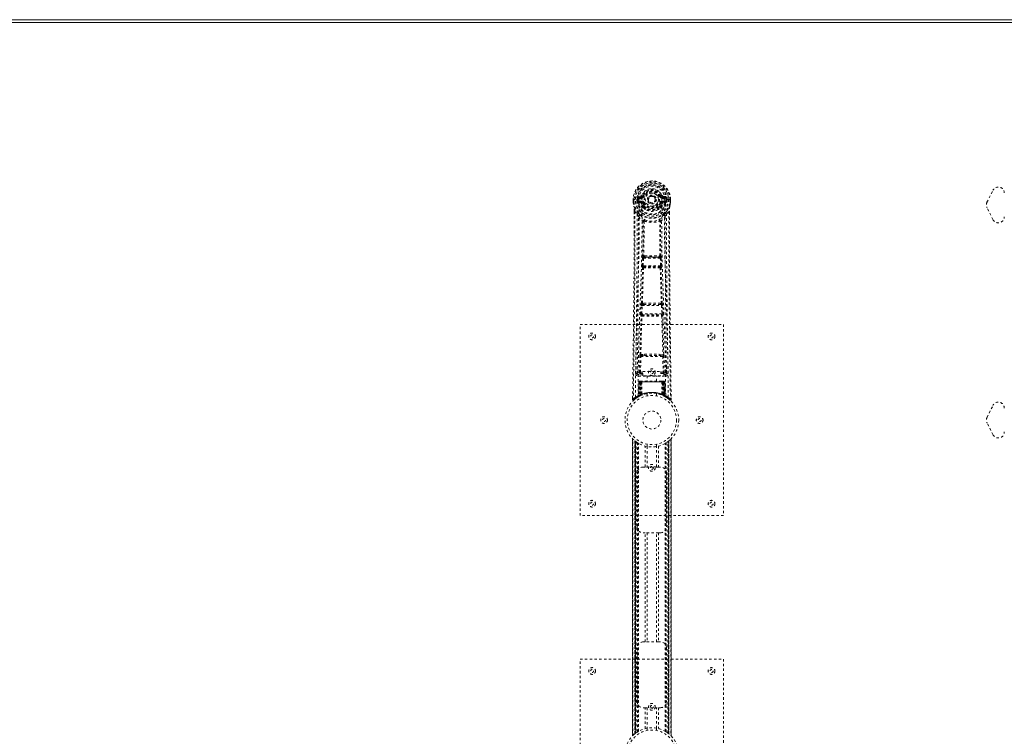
# Model space of a CAD drawing. Header units: inches. Extents: x 14 to 182, y 67 to 115.
# Tile 4 of 8: x 55 to 97, y 85 to 115. Entities that reach past the tile are written whole.
import ezdxf

# ---------------------------------------------------------------- set-up
doc = ezdxf.new("R2010")
doc.units = ezdxf.units.IN
doc.header["$MEASUREMENT"] = 0
doc.linetypes.add('SLD-Dashed', pattern=[0.075, 0.05, -0.025])
doc.linetypes.add('SLD-Solid', pattern=[0])

msp = doc.modelspace()

# ---------------------------------------------------------------- linework, layer by layer
at = {"color": 7, "linetype": 'SLD-Solid', "lineweight": 15}
for p, q in [((14.141, 114.9), (97.891, 114.9)), ((97.891, 114.782), (14.259, 114.782)), ((97.891, 114.782), (14.259, 114.782))]:
    msp.add_line(p, q, dxfattribs=at)
at = {"color": 7, "linetype": 'SLD-Dashed', "lineweight": 0}
for p, q in [((81.316, 107.525), (81.197, 107.501)), ((81.404, 107.529), (81.349, 107.552)), ((81.404, 107.529), (81.426, 107.52)), ((82.12, 107.52), (82.142, 107.529)), ((82.142, 107.529), (82.146, 107.522)), ((82.348, 107.501), (82.23, 107.525)), ((95.792, 107.262), (96.042, 107.762)), ((80.993, 107.384), (80.993, 107.268)), ((80.997, 107.384), (80.993, 107.384)), ((80.993, 107.268), (80.993, 107.263)), ((80.995, 107.385), (80.995, 107.268)), ((81.051, 107.383), (80.997, 107.384)), ((81.023, 107.382), (81.023, 107.268)), ((81.074, 107.383), (81.051, 107.383)), ((81.232, 107.383), (81.074, 107.383)), ((81.144, 107.31), (81.144, 107.381)), ((81.144, 107.31), (81.174, 107.312)), ((81.144, 107.31), (81.144, 107.31)), ((81.18, 107.381), (81.174, 107.381)), ((81.174, 107.381), (81.174, 107.312)), ((81.174, 107.311), (81.18, 107.292)), ((81.179, 107.302), (81.18, 107.381)), ((81.18, 107.292), (81.179, 107.302)), ((81.186, 107.266), (81.19, 107.261)), ((81.19, 107.261), (81.19, 107.261)), ((81.19, 107.261), (81.19, 107.261)), ((81.2, 107.25), (81.19, 107.261)), ((81.2, 107.25), (81.315, 107.229)), ((81.214, 107.313), (81.214, 107.283)), ((81.214, 107.313), (81.344, 107.313)), ((81.344, 107.258), (81.214, 107.283)), ((81.214, 107.283), (81.344, 107.283)), ((81.228, 107.465), (81.344, 107.486)), ((81.228, 107.465), (81.228, 107.435)), ((81.344, 107.465), (81.228, 107.465)), ((81.344, 107.435), (81.228, 107.435)), ((81.344, 107.486), (81.344, 107.465)), ((81.344, 107.435), (81.344, 107.465)), ((81.344, 107.313), (81.344, 107.283)), ((81.344, 107.258), (81.344, 107.283)), ((81.35, 107.419), (81.349, 107.421)), ((81.426, 107.229), (81.399, 107.217)), ((81.428, 107.092), (81.428, 107.074)), ((81.929, 107.382), (81.929, 107.374)), ((81.929, 107.374), (81.929, 107.359)), ((82.118, 107.074), (82.118, 107.092)), ((82.147, 107.217), (82.12, 107.229)), ((82.196, 107.421), (82.196, 107.419)), ((82.202, 107.486), (82.318, 107.465)), ((82.202, 107.486), (82.202, 107.465)), ((82.318, 107.465), (82.202, 107.465)), ((82.202, 107.435), (82.202, 107.465)), ((82.318, 107.435), (82.202, 107.435)), ((82.202, 107.313), (82.202, 107.283)), ((82.202, 107.313), (82.332, 107.313)), ((82.332, 107.283), (82.202, 107.258)), ((82.202, 107.258), (82.202, 107.283)), ((82.202, 107.283), (82.332, 107.283)), ((82.231, 107.229), (82.346, 107.25)), ((82.472, 107.383), (82.314, 107.383)), ((82.318, 107.435), (82.318, 107.465)), ((82.332, 107.283), (82.332, 107.313)), ((82.346, 107.25), (82.345, 107.25)), ((82.356, 107.261), (82.346, 107.25)), ((82.346, 107.25), (82.346, 107.25)), ((82.356, 107.261), (82.36, 107.266)), ((82.366, 107.381), (82.372, 107.381)), ((82.366, 107.302), (82.366, 107.381)), ((82.372, 107.311), (82.366, 107.292)), ((82.366, 107.292), (82.366, 107.302)), ((82.372, 107.312), (82.372, 107.381)), ((82.401, 107.381), (82.401, 107.31)), ((82.401, 107.381), (82.401, 107.381)), ((82.401, 107.31), (82.401, 107.31)), ((82.495, 107.383), (82.472, 107.383)), ((82.549, 107.384), (82.495, 107.383)), ((82.523, 107.268), (82.523, 107.382)), ((82.553, 107.384), (82.549, 107.384)), ((82.551, 107.268), (82.551, 107.385)), ((82.553, 107.384), (82.553, 107.268)), ((82.553, 107.263), (82.553, 107.268)), ((81.036, 106.883), (81.033, 105.959)), ((81.037, 105.958), (81.037, 106.882)), ((81.065, 106.881), (81.161, 106.766)), ((81.405, 107.068), (81.404, 107.086)), ((81.424, 107.022), (81.412, 107.039)), ((82.134, 107.039), (82.122, 107.022)), ((82.141, 107.068), (82.141, 107.086)), ((82.384, 106.766), (82.481, 106.881)), ((82.509, 106.829), (82.509, 106.882)), ((82.51, 106.883), (82.51, 106.829)), ((96.042, 106.538), (95.792, 107.038)), ((81.445, 106.464), (81.445, 106.464)), ((82.1, 106.464), (82.1, 106.464)), ((81.363, 104.61), (81.379, 104.928)), ((81.407, 104.608), (81.423, 104.925)), ((81.423, 104.925), (82.122, 104.925)), ((81.474, 105.024), (81.434, 105.023)), ((81.442, 104.97), (81.481, 104.97)), ((82.065, 104.97), (81.481, 104.97)), ((82.065, 104.97), (82.104, 104.97)), ((82.112, 105.023), (82.072, 105.024)), ((82.122, 104.925), (82.139, 104.608)), ((82.183, 104.61), (82.167, 104.928)), ((81.386, 104.516), (81.372, 104.521)), ((82.139, 104.608), (81.407, 104.608)), ((81.431, 104.558), (81.416, 104.563)), ((81.416, 104.563), (82.13, 104.563)), ((82.13, 104.563), (82.115, 104.558)), ((82.16, 104.516), (82.174, 104.521)), ((81.407, 103.039), (81.375, 103.039)), ((81.416, 102.988), (81.384, 102.988)), ((82.13, 102.988), (81.416, 102.988)), ((82.13, 102.988), (82.161, 102.988)), ((82.171, 103.039), (82.139, 103.039)), ((81.308, 102.592), (81.325, 102.945)), ((81.352, 102.59), (81.369, 102.943)), ((82.194, 102.59), (81.352, 102.59)), ((81.369, 102.943), (82.176, 102.943)), ((82.176, 102.943), (82.194, 102.59)), ((82.238, 102.592), (82.221, 102.945)), ((78.773, 102.15), (84.773, 102.15)), ((78.773, 94.15), (78.773, 102.15)), ((81.314, 102.503), (81.322, 102.499)), ((81.367, 102.542), (81.359, 102.545)), ((81.359, 102.545), (82.187, 102.545)), ((82.187, 102.545), (82.179, 102.542)), ((82.224, 102.499), (82.232, 102.503)), ((84.773, 102.15), (84.773, 94.15)), ((81.254, 100.147), (81.27, 100.809)), ((81.299, 100.147), (81.314, 100.808)), ((81.312, 100.893), (81.468, 100.899)), ((81.314, 100.808), (82.231, 100.808)), ((81.322, 100.848), (81.475, 100.851)), ((81.475, 100.851), (82.071, 100.851)), ((82.071, 100.851), (82.223, 100.848)), ((82.078, 100.899), (82.234, 100.893)), ((82.231, 100.808), (82.247, 100.147)), ((82.292, 100.147), (82.276, 100.809)), ((81.16, 100.09), (81.162, 100.082)), ((81.164, 100.38), (81.161, 100.093)), ((81.299, 100.102), (81.299, 100.147)), ((81.299, 100.147), (81.393, 100.147)), ((81.299, 100.102), (81.393, 100.102)), ((81.393, 100.178), (82.143, 100.178)), ((81.393, 99.998), (81.393, 100.178)), ((82.143, 100.178), (82.143, 99.998)), ((82.143, 100.147), (82.247, 100.147)), ((82.143, 100.102), (82.247, 100.102)), ((82.247, 100.102), (82.247, 100.147)), ((82.385, 100.093), (82.382, 100.38)), ((82.384, 100.082), (82.386, 100.09)), ((81.205, 100.045), (81.205, 99.984)), ((81.393, 100.045), (81.205, 100.045)), ((81.205, 99.984), (82.341, 99.984)), ((81.227, 99.746), (81.206, 99.141)), ((81.24, 99.746), (81.22, 99.149)), ((81.24, 99.746), (81.227, 99.746)), ((81.259, 99.746), (81.238, 99.16)), ((81.261, 99.75), (81.239, 99.156)), ((81.326, 99.746), (81.259, 99.746)), ((81.266, 99.746), (81.266, 99.189)), ((81.273, 99.746), (81.266, 99.746)), ((81.274, 99.775), (81.267, 99.775)), ((81.28, 99.775), (81.27, 99.775)), ((81.273, 99.746), (82.273, 99.746)), ((81.273, 99.193), (81.273, 99.746)), ((81.279, 99.196), (81.28, 99.746)), ((81.287, 99.775), (81.28, 99.775)), ((81.28, 99.746), (81.286, 99.746)), ((81.286, 99.746), (81.286, 99.199)), ((82.26, 99.746), (81.286, 99.746)), ((81.343, 99.775), (81.289, 99.775)), ((81.298, 99.746), (81.298, 99.204)), ((81.304, 99.746), (81.298, 99.746)), ((81.305, 99.775), (81.299, 99.775)), ((81.304, 99.746), (82.242, 99.746)), ((81.304, 99.207), (81.304, 99.746)), ((81.305, 99.775), (81.343, 99.775)), ((81.307, 99.195), (81.326, 99.746)), ((81.327, 99.746), (81.308, 99.195)), ((81.326, 99.746), (81.327, 99.746)), ((81.357, 99.746), (81.327, 99.746)), ((81.357, 99.746), (81.353, 99.225)), ((81.364, 99.775), (81.356, 99.775)), ((82.189, 99.746), (81.357, 99.746)), ((82.182, 99.775), (81.364, 99.775)), ((82.143, 99.998), (81.393, 99.998)), ((81.578, 99.998), (81.578, 99.775)), ((81.968, 99.775), (81.968, 99.998)), ((82.341, 100.045), (82.143, 100.045)), ((82.189, 99.775), (82.182, 99.775)), ((82.189, 99.746), (82.193, 99.225)), ((82.219, 99.746), (82.189, 99.746)), ((82.257, 99.775), (82.203, 99.775)), ((82.203, 99.775), (82.241, 99.775)), ((82.238, 99.195), (82.219, 99.746)), ((82.219, 99.746), (82.22, 99.746)), ((82.22, 99.746), (82.239, 99.195)), ((82.287, 99.746), (82.22, 99.746)), ((82.247, 99.775), (82.241, 99.775)), ((82.248, 99.746), (82.242, 99.746)), ((82.242, 99.746), (82.242, 99.207)), ((82.248, 99.204), (82.248, 99.746)), ((82.266, 99.775), (82.259, 99.775)), ((82.26, 99.199), (82.26, 99.746)), ((82.26, 99.746), (82.266, 99.746)), ((82.276, 99.775), (82.266, 99.775)), ((82.266, 99.746), (82.267, 99.196)), ((82.279, 99.775), (82.272, 99.775)), ((82.28, 99.746), (82.273, 99.746)), ((82.273, 99.746), (82.273, 99.193)), ((82.28, 99.189), (82.28, 99.746)), ((82.307, 99.156), (82.285, 99.75)), ((82.287, 99.746), (82.308, 99.16)), ((82.305, 99.746), (82.326, 99.149)), ((82.319, 99.746), (82.305, 99.746)), ((82.319, 99.746), (82.34, 99.141)), ((82.341, 99.984), (82.341, 100.045)), ((80.967, 99.076), (80.966, 99.009)), ((80.967, 99.076), (80.966, 99.009)), ((80.966, 99.009), (80.996, 99.008)), ((80.969, 99.072), (80.968, 99.009)), ((81.016, 98.988), (81.057, 99.021)), ((81.192, 99.116), (81.205, 99.124)), ((81.206, 99.141), (81.22, 99.149)), ((81.223, 99.134), (81.29, 99.169)), ((81.238, 99.16), (81.307, 99.195)), ((81.266, 99.189), (81.273, 99.193)), ((81.278, 99.163), (81.266, 99.189)), ((81.278, 99.163), (81.27, 99.159)), ((81.286, 99.167), (81.278, 99.163)), ((81.286, 99.199), (81.279, 99.196)), ((81.292, 99.17), (81.279, 99.196)), ((81.283, 99.166), (81.292, 99.17)), ((81.298, 99.173), (81.286, 99.199)), ((81.29, 99.169), (81.291, 99.169)), ((81.291, 99.169), (81.298, 99.173)), ((81.298, 99.204), (81.304, 99.207)), ((81.31, 99.178), (81.298, 99.204)), ((81.308, 99.195), (81.307, 99.195)), ((81.316, 99.181), (81.31, 99.178)), ((81.573, 99.258), (81.573, 99.161)), ((81.973, 99.161), (81.973, 99.258)), ((82.242, 99.207), (82.23, 99.181)), ((82.236, 99.178), (82.23, 99.181)), ((82.248, 99.204), (82.236, 99.178)), ((82.239, 99.195), (82.238, 99.195)), ((82.239, 99.195), (82.308, 99.16)), ((82.242, 99.207), (82.248, 99.204)), ((82.26, 99.199), (82.248, 99.173)), ((82.267, 99.196), (82.254, 99.17)), ((82.255, 99.169), (82.256, 99.169)), ((82.256, 99.169), (82.271, 99.161)), ((82.267, 99.196), (82.26, 99.199)), ((82.273, 99.193), (82.26, 99.167)), ((82.267, 99.163), (82.26, 99.167)), ((82.28, 99.189), (82.267, 99.163)), ((82.294, 99.15), (82.267, 99.163)), ((82.273, 99.193), (82.28, 99.189)), ((82.288, 99.153), (82.323, 99.134)), ((82.326, 99.149), (82.34, 99.141)), ((82.335, 99.129), (82.349, 99.121)), ((82.341, 99.124), (82.354, 99.116)), ((82.488, 99.022), (82.53, 98.987)), ((82.55, 99.008), (82.529, 98.986)), ((82.579, 99.009), (82.579, 99.076)), ((95.792, 98.262), (96.042, 98.762)), ((96.042, 97.538), (95.792, 98.038)), ((80.968, 97.366), (80.968, 84.935)), ((80.968, 84.936), (80.968, 97.364)), ((80.968, 97.364), (80.969, 97.364)), ((80.968, 97.364), (80.968, 84.937)), ((80.98, 84.948), (80.98, 97.352)), ((81.058, 85.019), (81.058, 97.282)), ((81.058, 97.282), (81.058, 85.019)), ((81.063, 97.278), (81.063, 85.023)), ((81.103, 97.247), (81.067, 97.275)), ((81.067, 85.026), (81.067, 97.275)), ((81.067, 97.275), (81.067, 85.026)), ((81.072, 97.27), (81.072, 85.03)), ((81.082, 85.038), (81.082, 97.263)), ((81.083, 85.039), (81.083, 97.262)), ((81.084, 97.26), (81.084, 85.04)), ((81.087, 97.259), (81.087, 85.042)), ((81.117, 97.236), (81.117, 85.064)), ((82.437, 85.058), (82.437, 97.242)), ((82.459, 85.042), (82.459, 97.259)), ((82.461, 85.04), (82.461, 97.26)), ((82.463, 97.262), (82.463, 85.039)), ((82.468, 97.265), (82.468, 85.035)), ((82.479, 97.275), (82.479, 85.026)), ((82.479, 85.026), (82.479, 97.274)), ((82.482, 85.024), (82.482, 97.277)), ((82.488, 97.282), (82.483, 97.278)), ((82.483, 85.023), (82.483, 97.278)), ((82.488, 97.282), (82.488, 85.019)), ((82.488, 85.019), (82.488, 97.282)), ((82.566, 97.352), (82.566, 84.948)), ((82.578, 84.935), (82.578, 97.365)), ((82.578, 97.364), (82.578, 84.936)), ((82.578, 84.937), (82.578, 97.364)), ((81.175, 97.198), (81.17, 97.201)), ((81.175, 85.103), (81.175, 97.198)), ((81.2, 85.118), (81.2, 97.182)), ((81.218, 85.129), (81.218, 97.172)), ((81.492, 96.185), (81.492, 97.061)), ((81.573, 97.139), (81.573, 97.043)), ((81.575, 97.043), (81.575, 96.185)), ((81.97, 96.185), (81.97, 97.043)), ((81.973, 97.043), (81.973, 97.139)), ((82.054, 97.061), (82.054, 96.185)), ((82.328, 85.129), (82.328, 97.172)), ((82.346, 85.118), (82.346, 97.182)), ((82.371, 85.103), (82.371, 97.198)), ((81.408, 96.185), (81.492, 96.185)), ((82.054, 96.185), (81.492, 96.185)), ((82.054, 96.185), (82.138, 96.185)), ((81.158, 93.685), (81.158, 95.935)), ((82.388, 95.935), (82.388, 93.685)), ((84.773, 94.15), (78.773, 94.15)), ((81.492, 93.435), (81.408, 93.435)), ((81.492, 88.865), (81.492, 93.435)), ((82.054, 93.435), (81.492, 93.435)), ((81.575, 93.435), (81.575, 88.865)), ((81.97, 88.865), (81.97, 93.435)), ((82.054, 93.435), (82.054, 88.865)), ((82.138, 93.435), (82.054, 93.435)), ((81.158, 86.365), (81.158, 88.615)), ((81.408, 88.865), (81.492, 88.865)), ((82.054, 88.865), (81.492, 88.865)), ((82.054, 88.865), (82.138, 88.865)), ((82.388, 88.615), (82.388, 86.365)), ((78.773, 80.15), (78.773, 88.15)), ((78.773, 88.15), (84.773, 88.15)), ((84.773, 88.15), (84.773, 80.15)), ((81.492, 86.115), (81.408, 86.115)), ((81.492, 85.239), (81.492, 86.115)), ((81.492, 86.115), (82.054, 86.115)), ((81.575, 86.115), (81.575, 85.258)), ((81.97, 85.258), (81.97, 86.115)), ((82.054, 86.115), (82.054, 85.239)), ((82.138, 86.115), (82.054, 86.115)), ((81.058, 85.019), (81.063, 85.023)), ((81.573, 85.258), (81.573, 85.161)), ((81.973, 85.161), (81.973, 85.258)), ((82.371, 85.103), (82.376, 85.1)), ((82.443, 85.054), (82.479, 85.026)), ((82.483, 85.023), (82.488, 85.019)), ((82.578, 84.936), (82.577, 84.937))]:
    msp.add_line(p, q, dxfattribs=at)
at = {"color": 7, "linetype": 'SLD-Dashed', "lineweight": 0, "flags": 128}
for points in [[(81.344, 107.486), (81.381, 107.5), (81.395, 107.513)], [(81.349, 107.421), (81.355, 107.497), (81.379, 107.572), (81.418, 107.641), (81.471, 107.7), (81.536, 107.749), (81.61, 107.785), (81.69, 107.807), (81.773, 107.815), (81.856, 107.807), (81.936, 107.785), (82.01, 107.749), (82.075, 107.7), (82.128, 107.641), (82.167, 107.572), (82.19, 107.497), (82.196, 107.421)], [(81.395, 107.513), (81.4, 107.521), (81.404, 107.529)], [(81.454, 107.508), (81.449, 107.51), (81.444, 107.512), (81.439, 107.514), (81.435, 107.516), (81.431, 107.518), (81.429, 107.519), (81.427, 107.519), (81.426, 107.52)], [(82.092, 107.508), (82.097, 107.51), (82.102, 107.512), (82.107, 107.514), (82.111, 107.516), (82.115, 107.518), (82.117, 107.519), (82.119, 107.519), (82.12, 107.52)], [(80.993, 107.384), (80.993, 107.384), (80.994, 107.383), (80.997, 107.383), (81, 107.383), (81.005, 107.383), (81.01, 107.382), (81.017, 107.382), (81.023, 107.382)], [(80.993, 107.268), (81.006, 107.17), (81.022, 107.094)], [(80.993, 107.263), (80.994, 107.263), (80.996, 107.264), (80.999, 107.264), (81.003, 107.265), (81.007, 107.265), (81.012, 107.266), (81.018, 107.267), (81.023, 107.268)], [(81.023, 107.268), (81.017, 107.268), (81.01, 107.268), (81.005, 107.268), (81, 107.268), (80.997, 107.268), (80.994, 107.268), (80.993, 107.268), (80.993, 107.268)], [(80.993, 107.263), (81.005, 107.173), (81.024, 107.083)], [(81.022, 107.094), (81.022, 107.088), (81.024, 107.083)], [(81.085, 99.103), (81.093, 100.15), (81.112, 101.195), (81.141, 102.236), (81.176, 103.275), (81.211, 104.309), (81.236, 105.338), (81.244, 106.363), (81.232, 107.383)], [(81.174, 107.311), (81.174, 107.311), (81.174, 107.312)], [(81.179, 107.302), (81.196, 107.31), (81.214, 107.313)], [(81.228, 107.435), (81.205, 107.44), (81.185, 107.453)], [(81.194, 99.158), (81.203, 100.203), (81.224, 101.246), (81.256, 102.285), (81.294, 103.321), (81.33, 104.352), (81.356, 105.379), (81.364, 106.401), (81.35, 107.418)], [(81.342, 107.206), (81.329, 107.224), (81.315, 107.229)], [(81.404, 107.086), (81.372, 107.139), (81.342, 107.206)], [(81.399, 107.217), (81.427, 107.154), (81.457, 107.105)], [(81.454, 107.24), (81.449, 107.238), (81.444, 107.236), (81.439, 107.234), (81.435, 107.232), (81.431, 107.231), (81.429, 107.23), (81.427, 107.229), (81.426, 107.229)], [(82.089, 107.105), (82.119, 107.154), (82.147, 107.217)], [(82.092, 107.24), (82.097, 107.238), (82.102, 107.236), (82.107, 107.234), (82.111, 107.232), (82.115, 107.231), (82.117, 107.23), (82.119, 107.229), (82.12, 107.229)], [(82.141, 107.086), (82.174, 107.139), (82.204, 107.206)], [(82.352, 99.158), (82.343, 100.203), (82.322, 101.246), (82.29, 102.286), (82.252, 103.321), (82.216, 104.352), (82.19, 105.379), (82.182, 106.401), (82.196, 107.418)], [(82.204, 107.206), (82.217, 107.224), (82.231, 107.229)], [(82.461, 99.103), (82.453, 100.149), (82.434, 101.195), (82.405, 102.236), (82.369, 103.275), (82.335, 104.309), (82.31, 105.338), (82.301, 106.363), (82.314, 107.383)], [(82.361, 107.453), (82.341, 107.44), (82.318, 107.435)], [(82.332, 107.313), (82.35, 107.31), (82.366, 107.302)], [(82.372, 107.381), (82.375, 107.381), (82.382, 107.381), (82.391, 107.381), (82.401, 107.381)], [(82.401, 107.31), (82.391, 107.311), (82.382, 107.311), (82.375, 107.311), (82.372, 107.312)], [(82.372, 107.312), (82.372, 107.311), (82.372, 107.311)], [(82.522, 107.083), (82.539, 107.163), (82.553, 107.263)], [(82.522, 107.083), (82.524, 107.088), (82.524, 107.094)], [(82.523, 107.382), (82.529, 107.382), (82.535, 107.382), (82.541, 107.383), (82.546, 107.383), (82.549, 107.383), (82.552, 107.383), (82.553, 107.384), (82.553, 107.384)], [(82.553, 107.268), (82.553, 107.268), (82.552, 107.268), (82.549, 107.268), (82.546, 107.268), (82.541, 107.268), (82.535, 107.268), (82.529, 107.268), (82.523, 107.268)], [(82.553, 107.263), (82.552, 107.263), (82.55, 107.264), (82.547, 107.264), (82.543, 107.265), (82.539, 107.265), (82.534, 107.266), (82.528, 107.267), (82.523, 107.268)], [(82.553, 107.268), (82.54, 107.17), (82.524, 107.094)], [(81.065, 106.881), (81.064, 105.416), (81.055, 103.944), (81.04, 102.496), (81.038, 102.275), (81.035, 102.046), (81.033, 101.842), (81.03, 101.644), (81.027, 101.428), (81.025, 101.278), (81.023, 101.121), (81.021, 100.965), (81.02, 100.847), (81.018, 100.707), (81.016, 100.545), (81.012, 100.213), (81.009, 100.008), (81.006, 99.754), (81.003, 99.492), (80.999, 99.244), (80.996, 99.008)], [(81.204, 106.805), (81.103, 106.929), (81.024, 107.083)], [(81.036, 106.883), (81.035, 106.883), (81.036, 106.882), (81.039, 106.882), (81.043, 106.882), (81.048, 106.881), (81.053, 106.881), (81.059, 106.881), (81.065, 106.881)], [(81.161, 106.766), (81.161, 106.246), (81.159, 105.713), (81.157, 105.167), (81.153, 104.652), (81.149, 104.123), (81.144, 103.571), (81.138, 103.081), (81.135, 102.824), (81.132, 102.551), (81.129, 102.263), (81.125, 101.959), (81.121, 101.683), (81.118, 101.443), (81.116, 101.251), (81.113, 101.037), (81.11, 100.795), (81.107, 100.57), (81.104, 100.378), (81.102, 100.218), (81.1, 100.091)], [(81.299, 106.717), (81.308, 106.708), (81.314, 106.702)], [(81.424, 107.022), (81.498, 106.964), (81.555, 106.935)], [(81.99, 106.935), (82.048, 106.964), (82.122, 107.022)], [(82.232, 106.702), (82.238, 106.708), (82.247, 106.717)], [(82.342, 106.805), (82.443, 106.929), (82.522, 107.083)], [(82.446, 100.091), (82.444, 100.226), (82.442, 100.399), (82.439, 100.607), (82.436, 100.853), (82.432, 101.102), (82.429, 101.321), (82.427, 101.475), (82.426, 101.612), (82.424, 101.734), (82.422, 101.889), (82.42, 102.052), (82.418, 102.209), (82.408, 103.022), (82.399, 103.84), (82.391, 104.813), (82.386, 105.802), (82.384, 106.766)], [(82.481, 106.881), (82.486, 106.881), (82.493, 106.881), (82.498, 106.881), (82.503, 106.882), (82.507, 106.882), (82.51, 106.882), (82.511, 106.883), (82.51, 106.883)], [(82.481, 106.881), (82.482, 105.417), (82.491, 103.944), (82.506, 102.496), (82.508, 102.249), (82.512, 101.991), (82.514, 101.776), (82.517, 101.547), (82.52, 101.297), (82.524, 101.025), (82.526, 100.807), (82.53, 100.545), (82.534, 100.221), (82.537, 100.01), (82.54, 99.752), (82.543, 99.49), (82.547, 99.242), (82.55, 99.008)], [(82.51, 106.829), (82.518, 104.26), (82.546, 101.635), (82.58, 99.009)], [(81.221, 106.653), (81.307, 106.552), (81.407, 106.464)], [(81.398, 105.017), (81.408, 105.738), (81.41, 106.456)], [(81.455, 106.475), (81.45, 106.483), (81.443, 106.49), (81.436, 106.493), (81.428, 106.493), (81.42, 106.49), (81.414, 106.483), (81.409, 106.474), (81.407, 106.464)], [(81.445, 106.464), (81.444, 105.745), (81.434, 105.023)], [(82.138, 106.464), (82.136, 106.474), (82.132, 106.483), (82.126, 106.49), (82.118, 106.493), (82.11, 106.493), (82.102, 106.49), (82.096, 106.483), (82.09, 106.475)], [(82.112, 105.023), (82.102, 105.745), (82.1, 106.464)], [(82.148, 105.017), (82.137, 105.738), (82.136, 106.456)], [(82.138, 106.464), (82.239, 106.552), (82.325, 106.653)], [(81.033, 105.959), (81.027, 104.26), (81, 101.635), (80.967, 99.076)], [(81.379, 104.928), (81.384, 104.927), (81.395, 104.927), (81.409, 104.926), (81.423, 104.925)], [(81.442, 104.97), (81.441, 104.969), (81.439, 104.968), (81.436, 104.965), (81.431, 104.955), (81.426, 104.942), (81.423, 104.925)], [(81.474, 105.024), (81.773, 105.025), (82.072, 105.024)], [(81.481, 104.97), (81.773, 104.972), (82.065, 104.97)], [(82.122, 104.925), (82.137, 104.926), (82.151, 104.927), (82.162, 104.927), (82.167, 104.928)], [(81.34, 103.035), (81.364, 103.777), (81.386, 104.516)], [(81.363, 104.61), (81.368, 104.61), (81.378, 104.609), (81.392, 104.609), (81.407, 104.608)], [(81.375, 103.039), (81.4, 103.781), (81.422, 104.522)], [(81.416, 104.563), (81.411, 104.567), (81.408, 104.577), (81.407, 104.583), (81.406, 104.591), (81.406, 104.599), (81.407, 104.608)], [(82.124, 104.522), (82.146, 103.781), (82.171, 103.039)], [(82.139, 104.608), (82.139, 104.599), (82.139, 104.591), (82.139, 104.583), (82.138, 104.577), (82.134, 104.567), (82.13, 104.563)], [(82.139, 104.608), (82.154, 104.609), (82.168, 104.609), (82.178, 104.61), (82.183, 104.61)], [(82.206, 103.035), (82.181, 103.776), (82.16, 104.516)], [(81.325, 102.945), (81.327, 102.977), (81.328, 102.98)], [(82.221, 102.945), (82.219, 102.977), (82.218, 102.98)], [(81.308, 102.592), (81.312, 102.592), (81.323, 102.592), (81.337, 102.591), (81.352, 102.59)], [(81.325, 102.945), (81.329, 102.945), (81.34, 102.944), (81.354, 102.944), (81.369, 102.943)], [(82.176, 102.943), (82.192, 102.944), (82.206, 102.944), (82.216, 102.945), (82.221, 102.945)], [(82.194, 102.59), (82.209, 102.591), (82.223, 102.592), (82.234, 102.592), (82.238, 102.592)], [(81.278, 100.891), (81.298, 101.696), (81.322, 102.499)], [(81.312, 100.893), (81.332, 101.699), (81.357, 102.503)], [(82.189, 102.503), (82.214, 101.699), (82.234, 100.893)], [(82.268, 100.891), (82.248, 101.696), (82.224, 102.499)], [(81.27, 100.809), (81.274, 100.809), (81.285, 100.808), (81.299, 100.808), (81.314, 100.808)], [(81.468, 100.899), (81.773, 100.899), (82.078, 100.899)], [(81.475, 100.851), (81.773, 100.851), (82.071, 100.851)], [(82.231, 100.808), (82.247, 100.808), (82.261, 100.808), (82.272, 100.809), (82.276, 100.809)], [(81.254, 100.147), (81.185, 100.119), (81.16, 100.09)], [(81.205, 100.045), (81.23, 100.073), (81.299, 100.102)], [(81.254, 100.147), (81.259, 100.147), (81.269, 100.147), (81.283, 100.147), (81.299, 100.147)], [(82.247, 100.147), (82.263, 100.147), (82.277, 100.147), (82.287, 100.147), (82.292, 100.147)], [(82.247, 100.102), (82.316, 100.073), (82.341, 100.045)], [(82.386, 100.09), (82.361, 100.119), (82.292, 100.147)], [(81.227, 99.746), (81.23, 99.746), (81.238, 99.746), (81.251, 99.746), (81.266, 99.746)], [(81.28, 99.746), (81.265, 99.746), (81.253, 99.746), (81.244, 99.746), (81.24, 99.746)], [(81.259, 99.746), (81.259, 99.746), (81.261, 99.746), (81.264, 99.746), (81.269, 99.746), (81.275, 99.746), (81.282, 99.746), (81.29, 99.746), (81.298, 99.746)], [(82.248, 99.746), (82.256, 99.746), (82.264, 99.746), (82.271, 99.746), (82.277, 99.746), (82.282, 99.746), (82.285, 99.746), (82.287, 99.746), (82.287, 99.746)], [(82.258, 99.775), (82.257, 99.775), (82.256, 99.775)], [(82.305, 99.746), (82.302, 99.746), (82.293, 99.746), (82.281, 99.746), (82.266, 99.746)], [(82.28, 99.746), (82.295, 99.746), (82.308, 99.746), (82.316, 99.746), (82.319, 99.746)], [(82.287, 99.746), (82.286, 99.753), (82.285, 99.755)], [(80.969, 99.009), (80.971, 99.001), (80.975, 98.994), (80.98, 98.987), (80.986, 98.982), (80.993, 98.979), (81.001, 98.979), (81.008, 98.981), (81.014, 98.985)], [(81.017, 98.986), (81.049, 99.015), (81.057, 99.021)], [(81.134, 99.078), (81.182, 99.11), (81.227, 99.136)], [(81.273, 99.193), (81.278, 99.183), (81.282, 99.175), (81.285, 99.169), (81.286, 99.167)], [(81.304, 99.207), (81.309, 99.197), (81.312, 99.189), (81.315, 99.183), (81.316, 99.181)], [(82.309, 99.152), (82.308, 99.158), (82.308, 99.16)], [(82.324, 99.133), (82.364, 99.11), (82.412, 99.078)], [(82.346, 99.123), (82.34, 99.135), (82.335, 99.148)], [(82.531, 98.989), (82.538, 98.985), (82.546, 98.983), (82.555, 98.982), (82.562, 98.983), (82.569, 98.987), (82.575, 98.992), (82.578, 98.999), (82.579, 99.006)], [(82.58, 99.009), (82.579, 99.009), (82.577, 99.009), (82.571, 99.009), (82.561, 99.009), (82.555, 99.009), (82.55, 99.008)], [(82.483, 97.278), (82.477, 97.273), (82.468, 97.265)], [(81.579, 97.042), (81.577, 97.042), (81.575, 97.043)], [(81.97, 97.043), (81.972, 97.043), (81.954, 97.04), (81.916, 97.034), (81.862, 97.029), (81.797, 97.025), (81.773, 97.025)], [(81.97, 97.043), (81.96, 97.041), (81.934, 97.037)], [(81.575, 85.258), (81.586, 85.26), (81.595, 85.261)], [(81.967, 85.258), (81.969, 85.258), (81.97, 85.258)], [(82.468, 85.035), (82.478, 85.027), (82.484, 85.022)]]:
    msp.add_lwpolyline(points, dxfattribs=at)
at = {"color": 7, "linetype": 'SLD-Dashed', "lineweight": 0}
for centre, radius in [((81.773, 107.374), 0.7), ((81.773, 107.374), 0.69), ((81.773, 107.374), 0.623), ((81.773, 107.374), 0.32), ((81.773, 107.374), 0.275), ((81.773, 107.374), 0.188), ((81.773, 107.374), 0.157), ((81.773, 107.374), 0.142), ((81.773, 107.374), 0.139), ((81.773, 107.374), 0.138), ((79.273, 101.65), 0.141), ((84.273, 101.65), 0.141), ((79.273, 101.65), 0.0625), ((84.273, 101.65), 0.0625), ((81.773, 100.15), 0.14), ((81.773, 100.15), 0.0625), ((81.773, 98.15), 1.125), ((81.773, 98.15), 1.03), ((81.773, 98.15), 0.376), ((79.773, 98.15), 0.141), ((79.773, 98.15), 0.0625), ((83.773, 98.15), 0.141), ((83.773, 98.15), 0.0625), ((81.773, 96.15), 0.14), ((81.773, 96.15), 0.0625), ((79.273, 94.65), 0.141), ((84.273, 94.65), 0.141), ((79.273, 94.65), 0.0625), ((84.273, 94.65), 0.0625), ((79.273, 87.65), 0.141), ((84.273, 87.65), 0.141), ((79.273, 87.65), 0.0625), ((84.273, 87.65), 0.0625), ((81.773, 86.15), 0.14), ((81.773, 86.15), 0.0625), ((81.773, 84.15), 1.125), ((81.773, 84.15), 1.03)]:
    msp.add_circle(centre, radius, dxfattribs=at)
for centre, radius, start, end in [((81.773, 107.374), 0.78, 0.7166, 179.2834), ((81.773, 107.374), 0.78, 0, 179.3038), ((81.773, 107.374), 0.75, 0.5685, 179.4315), ((81.773, 107.374), 0.629, 0.6528, 179.3472), ((81.773, 107.374), 0.599, 0.6527, 179.3473), ((81.773, 107.389), 0.541, 359.35, 180.65), ((81.389, 107.425), 0.206, 158.3414, 172.337), ((81.227, 107.495), 0.0299, 167.8898, 271.9561), ((81.345, 107.516), 0.0301, 162.3484, 268.5756), ((81.307, 107.569), 0.0454, 281.251, 337.5744), ((81.344, 107.554), 0.089, 270, 337.226), ((81.344, 107.554), 0.119, 269.9994, 337.2262), ((81.773, 107.374), 0.459, 22.774, 157.226), ((81.773, 107.374), 0.4, 22.774, 157.226), ((81.773, 107.374), 0.376, 22.774, 157.226), ((81.773, 107.374), 0.346, 22.7741, 157.2259), ((81.773, 107.374), 0.275, 89.9999, 270.0001), ((81.773, 107.374), 0.275, 269.9999, 90.0001), ((82.202, 107.554), 0.119, 202.7738, 270.0006), ((82.202, 107.554), 0.089, 202.774, 270), ((82.742, 106.177), 1.479, 111.6249, 113.9237), ((82.208, 107.557), 0.0715, 209.6357, 265.2038), ((82.239, 107.569), 0.0454, 202.4801, 258.6905), ((82.201, 107.516), 0.0301, 271.4239, 17.6521), ((82.319, 107.495), 0.0299, 268.048, 12.1061), ((82.157, 107.425), 0.206, 7.6598, 21.6566), ((96.266, 107.65), 0.25, 0, 153.4349), ((81.023, 107.268), 0.03, 180.0028, 185.051), ((81.773, 107.374), 0.787, 188.0937, 351.9063), ((79.849, 106.913), 1.187, 358.5709, 8.791), ((81.773, 107.374), 0.758, 188.0936, 351.9064), ((81.171, 108.43), 1.049, 268.537, 270.1563), ((81.773, 107.374), 0.632, 185.8273, 354.1727), ((81.773, 107.374), 0.602, 186.0327, 353.9673), ((81.773, 107.374), 0.593, 172.3909, 179.3289), ((81.266, 107.299), 0.0863, 184.5607, 202.7038), ((81.214, 107.253), 0.0306, 89.0684, 154.5781), ((81.643, 107.471), 0.499, 204.8894, 243.9925), ((81.581, 107.472), 0.44, 210.2256, 246.4281), ((81.351, 107.197), 0.221, 90.3101, 122.5177), ((81.345, 107.228), 0.0299, 91.1009, 178.7777), ((81.373, 107.201), 0.031, 31.5694, 169.9032), ((81.344, 107.194), 0.119, 22.7738, 90.0006), ((81.344, 107.194), 0.089, 22.774, 90), ((81.339, 107.194), 0.0649, 21.3208, 85.0774), ((81.435, 107.083), 0.0305, 44.5476, 174.2874), ((81.427, 107.046), 0.0459, 88.3011, 118.8707), ((81.773, 107.374), 0.376, 202.774, 337.226), ((81.455, 107.07), 0.0347, 87.2648, 140.6081), ((81.773, 107.386), 0.453, 220.451, 319.549), ((81.773, 107.374), 0.346, 202.7741, 337.2259), ((81.773, 107.367), 0.411, 219.7062, 320.2938), ((81.773, 107.374), 0.157, 245.2931, 290.0155), ((82.111, 107.083), 0.0305, 5.7183, 135.4482), ((82.091, 107.07), 0.0347, 39.391, 92.7361), ((82.202, 107.194), 0.119, 89.9994, 157.2262), ((82.119, 107.046), 0.0459, 61.1315, 91.6994), ((82.202, 107.194), 0.089, 90, 157.226), ((81.909, 107.465), 0.492, 295.7076, 335.4804), ((81.965, 107.472), 0.441, 293.5931, 329.7441), ((82.207, 107.194), 0.0649, 94.9251, 158.6791), ((82.173, 107.201), 0.031, 10.1753, 148.3511), ((82.191, 107.186), 0.233, 58.0395, 88.592), ((82.201, 107.228), 0.0299, 1.1716, 88.9499), ((82.332, 107.253), 0.0306, 25.4314, 90.9265), ((82.251, 107.306), 0.116, 339.6356, 353.1095), ((81.773, 107.374), 0.593, 0.6711, 7.6091), ((83.697, 106.913), 1.188, 171.2127, 181.4268), ((96.016, 107.15), 0.25, 153.4349, 206.5651), ((77.548, 106.264), 3.571, 9.9444, 13.2506), ((81.495, 106.448), 0.461, 129.1734, 136.3362), ((76.435, 104.218), 5.369, 26.9694, 28.3313), ((82.754, 108.383), 2.212, 225.5081, 228.8686), ((81.281, 106.65), 0.0608, 58.0035, 177.4261), ((82.045, 107.214), 0.893, 214.9885, 231.1478), ((81.427, 107.028), 0.046, 88.2965, 118.8), ((81.45, 107.064), 0.0449, 175.0876, 213.9444), ((81.463, 107.018), 0.0396, 127.1228, 174.8234), ((81.461, 107.075), 0.033, 181.8927, 228.3761), ((81.773, 107.414), 0.494, 227.4886, 312.5114), ((81.773, 107.354), 0.473, 242.6143, 297.3857), ((81.501, 107.214), 0.893, 308.8519, 325.0118), ((82.085, 107.075), 0.033, 311.6147, 358.1165), ((82.083, 107.018), 0.0396, 5.1663, 52.8895), ((82.119, 107.028), 0.0459, 61.1856, 91.7153), ((82.096, 107.064), 0.0448, 326.2283, 4.9329), ((82.264, 106.65), 0.0608, 2.5714, 122.0035), ((80.792, 108.383), 2.212, 311.1314, 314.4919), ((87.112, 104.217), 5.371, 151.6689, 153.0304), ((82.051, 106.448), 0.46, 43.6597, 50.8272), ((85.997, 106.265), 3.57, 166.7482, 170.0556), ((-418.292, 107.971), 499.514, 359.09606, 359.84884), ((81.468, 106.46), 0.0608, 73.7745, 175.9548), ((81.396, 106.457), 0.0133, 356.8232, 33.94), ((81.442, 106.393), 0.0708, 87.2818, 117.2831), ((81.458, 106.462), 0.0128, 102.3438, 173.3683), ((81.527, 106.458), 0.0738, 124.976, 166.7608), ((81.773, 107.387), 0.966, 250.819, 289.1817), ((81.773, 107.312), 0.844, 250.0606, 289.9394), ((82.078, 106.46), 0.0608, 4.0438, 106.2253), ((82.019, 106.458), 0.0738, 13.2447, 55.0171), ((82.088, 106.462), 0.0128, 6.6303, 77.6709), ((82.104, 106.393), 0.0709, 62.7169, 92.7146), ((82.15, 106.457), 0.0134, 146.0957, 183.2846), ((581.849, 107.971), 499.525, 180.15119, 180.90395), ((96.266, 106.65), 0.25, 206.5651, 0), ((81.56, 104.936), 0.181, 153.5384, 182.7711), ((81.428, 104.95), 0.0735, 85.5146, 114.1469), ((81.444, 105.016), 0.0457, 178.2725, 268.1465), ((81.537, 105.012), 0.104, 173.857, 204.0356), ((81.573, 105.01), 0.1, 172.2262, 203.48), ((81.973, 105.01), 0.1, 336.52, 7.7738), ((82.009, 105.012), 0.104, 335.9745, 6.1329), ((82.102, 105.016), 0.0457, 271.8534, 1.7306), ((82.065, 104.928), 0.0575, 357.8267, 47.5839), ((82.118, 104.95), 0.073, 65.7482, 94.594), ((81.986, 104.936), 0.181, 357.2209, 26.4663), ((81.523, 104.581), 0.163, 169.7811, 201.8716), ((81.417, 104.518), 0.0451, 90.8633, 176.7685), ((81.431, 104.513), 0.0451, 90.8964, 176.6081), ((81.415, 104.447), 0.0749, 85.0971, 112.946), ((81.479, 104.528), 0.0574, 147.5053, 185.9268), ((81.773, 141.894), 37.374, 269.4617, 270.5382), ((81.773, 137.142), 32.585, 269.3979, 270.6021), ((82.115, 104.513), 0.0451, 3.3895, 89.106), ((82.067, 104.528), 0.0578, 354.2224, 32.3524), ((82.13, 104.447), 0.075, 67.0695, 94.8944), ((82.129, 104.518), 0.0451, 3.2253, 89.1399), ((82.023, 104.581), 0.163, 338.1242, 10.2233), ((81.464, 102.978), 0.136, 155.3346, 179.2502), ((81.367, 102.955), 0.0843, 84.8717, 108.7961), ((81.385, 103.033), 0.0448, 177.9354, 222.9039), ((81.384, 103.03), 0.0424, 220.4326, 270.4308), ((81.437, 102.945), 0.068, 141.1053, 181.633), ((81.461, 103.029), 0.0869, 173.4604, 208.3392), ((81.487, 103.027), 0.0814, 171.2414, 208.695), ((81.773, 70.26), 32.782, 89.3605, 90.6395), ((81.773, 69.634), 33.356, 89.387, 90.613), ((82.058, 103.027), 0.0814, 331.3065, 8.7576), ((82.085, 103.029), 0.0867, 331.6276, 6.5737), ((82.16, 103.033), 0.0456, 271.2551, 1.8248), ((82.109, 102.945), 0.068, 358.3634, 38.9028), ((82.179, 102.955), 0.0837, 71.1192, 95.2104), ((82.083, 102.978), 0.136, 0.7184, 24.7068), ((81.514, 102.562), 0.209, 171.5832, 196.4967), ((81.407, 102.575), 0.0563, 164.2658, 211.7614), ((82.139, 102.575), 0.0564, 328.2467, 15.732), ((82.032, 102.562), 0.209, 343.5057, 8.4144), ((81.359, 102.5), 0.0451, 90.5929, 177.0799), ((81.367, 102.497), 0.0451, 90.6189, 177.0149), ((81.349, 102.412), 0.0908, 85.1432, 107.0296), ((81.411, 102.51), 0.0546, 143.5255, 186.9855), ((81.773, 139.146), 36.646, 269.3489, 270.6511), ((81.773, 135.361), 32.821, 269.291, 270.709), ((82.179, 102.497), 0.0451, 2.9874, 89.3788), ((82.135, 102.509), 0.055, 353.1636, 36.3318), ((82.187, 102.5), 0.0451, 2.9184, 89.4058), ((82.197, 102.412), 0.091, 73.0009, 94.8393), ((81.671, 100.808), 0.401, 168.1481, 179.9208), ((81.304, 100.754), 0.139, 86.8578, 100.619), ((81.324, 100.894), 0.0456, 184.1717, 268.2469), ((81.422, 100.896), 0.111, 181.7785, 205.6674), ((81.42, 100.808), 0.105, 157.5287, 180.3646), ((81.556, 100.887), 0.0889, 172.3717, 204.389), ((81.99, 100.887), 0.0889, 335.6063, 7.633), ((82.125, 100.896), 0.109, 334.2037, 358.3505), ((82.222, 100.894), 0.0456, 271.7555, 355.8229), ((82.126, 100.808), 0.105, 359.631, 22.4756), ((82.242, 100.752), 0.141, 79.4677, 93.056), ((81.875, 100.808), 0.402, 0.0798, 11.8348), ((81.136, 101.684), 1.593, 268.7128, 270.8703), ((81.205, 100.089), 0.105, 179.2619, 269.9953), ((81.299, 100.147), 0.0451, 179.0366, 269.5688), ((82.247, 100.147), 0.0451, 270.4289, 0.9026), ((82.341, 100.089), 0.105, 270.0034, 0.7381), ((82.41, 101.688), 1.598, 269.1331, 271.2838), ((81.204, 100.087), 0.0423, 186.5642, 271.9655), ((81.257, 99.745), 0.03, 90.0032, 178.0075), ((81.288, 99.702), 0.0742, 106.7364, 144.0523), ((81.27, 99.745), 0.03, 90.0271, 178.0328), ((81.285, 99.61), 0.164, 91.7098, 100.6199), ((81.294, 99.74), 0.0356, 82.0644, 170.2959), ((81.289, 99.745), 0.03, 90.0603, 178.0715), ((81.685, 99.753), 0.412, 176.9651, 180.9918), ((81.873, 99.752), 0.593, 177.984, 180.5921), ((81.712, 99.753), 0.426, 177.0575, 180.9551), ((81.746, 99.753), 0.448, 177.1968, 180.8994), ((81.75, 99.753), 0.446, 177.1812, 180.9058), ((81.356, 99.745), 0.0299, 90.1876, 178.2054), ((81.357, 99.745), 0.0299, 90.1876, 178.2009), ((81.393, 99.752), 0.0369, 141.8693, 189.6521), ((82.154, 99.753), 0.0354, 349.2855, 39.1931), ((82.189, 99.745), 0.0299, 1.7946, 89.8169), ((82.19, 99.745), 0.0299, 1.7991, 89.8124), ((81.797, 99.753), 0.445, 359.0838, 2.8107), ((81.802, 99.753), 0.446, 359.0943, 2.8188), ((82.257, 99.745), 0.03, 1.9311, 89.9371), ((81.835, 99.753), 0.425, 359.0403, 2.9471), ((81.687, 99.753), 0.58, 359.3773, 2.0466), ((82.261, 99.607), 0.166, 79.6001, 88.3395), ((81.86, 99.753), 0.413, 359.0174, 3.0349), ((82.276, 99.745), 0.03, 1.9646, 89.9754), ((82.258, 99.702), 0.0742, 35.95, 73.2581), ((82.289, 99.745), 0.03, 1.9925, 89.9968), ((82.342, 100.087), 0.0423, 268.0384, 353.4279), ((81.773, 98.15), 1.158, 47.8706, 132.1289), ((81.773, 98.119), 1.19, 60.8884, 119.1116), ((81.773, 98.15), 1.127, 60.489, 119.5111), ((81.773, 98.151), 1.155, 64.3785, 115.6215), ((81.773, 98.151), 1.155, 65.0796, 114.9204), ((81.773, 98.151), 1.155, 66.0604, 113.9396), ((81.773, 98.187), 1.12, 67.9468, 112.0532), ((81.773, 98.108), 1.209, 124.6699, 131.8384), ((80.996, 99.009), 0.03, 179.2834, 312.1349), ((81.067, 99.052), 0.0828, 211.812, 232.643), ((81.768, 98.156), 1.12, 124.6276, 132.0876), ((81.76, 97.912), 1.369, 114.4302, 119.5509), ((81.115, 99.103), 0.03, 180.1681, 304.0702), ((81.772, 98.151), 1.126, 119.5078, 124.6511), ((81.176, 99.142), 0.03, 301.0509, 358.0078), ((81.235, 99.171), 0.0429, 196.9789, 245.8324), ((81.19, 99.15), 0.0299, 300.2767, 358.0885), ((81.757, 98.178), 1.095, 118.6301, 120.2675), ((81.754, 98.526), 0.824, 126.3728, 131.7308), ((81.748, 98.539), 0.807, 125.4833, 130.8762), ((81.223, 99.292), 0.138, 269.4175, 293.4589), ((81.769, 98.157), 1.12, 114.2473, 119.2132), ((81.208, 99.161), 0.0299, 299.2299, 358.1874), ((81.21, 99.159), 0.0273, 297.6496, 2.3015), ((81.752, 98.539), 0.806, 124.3192, 129.6148), ((81.277, 99.196), 0.0297, 295.4819, 358.5229), ((81.278, 99.196), 0.0297, 295.4313, 358.521), ((81.728, 98.6), 0.729, 120.9986, 125.2181), ((81.323, 99.207), 0.0346, 344.8542, 31.0098), ((82.223, 99.207), 0.0345, 148.9736, 195.1523), ((81.818, 98.601), 0.728, 54.7792, 59.0013), ((81.773, 98.151), 1.126, 60.8018, 65.7377), ((82.268, 99.196), 0.0297, 181.4855, 244.5694), ((82.269, 99.196), 0.0297, 181.4744, 244.5207), ((81.793, 98.538), 0.807, 50.3874, 55.6808), ((81.774, 98.153), 1.125, 59.7329, 64.7322), ((81.794, 98.533), 0.814, 49.149, 54.4937), ((81.763, 98.129), 1.153, 59.961, 64.0337), ((81.792, 98.526), 0.823, 48.2685, 53.6302), ((82.338, 99.161), 0.0299, 181.8056, 240.7693), ((82.338, 99.161), 0.03, 196.8847, 241.2782), ((82.356, 99.15), 0.0299, 181.9024, 239.7244), ((82.311, 99.171), 0.0429, 294.1643, 343.03), ((81.772, 98.149), 1.129, 55.3546, 60.486), ((82.39, 99.178), 0.0714, 211.6412, 238.9231), ((81.793, 98.183), 1.089, 58.9406, 59.8543), ((82.37, 99.142), 0.03, 181.9774, 238.9558), ((81.786, 97.911), 1.369, 60.45, 65.5704), ((82.431, 99.103), 0.03, 235.9367, 359.825), ((81.775, 98.153), 1.124, 47.9096, 55.3611), ((81.771, 98.105), 1.213, 48.1749, 55.3209), ((82.55, 99.009), 0.03, 227.8636, 0.72), ((96.266, 98.65), 0.25, 0, 153.4349), ((96.016, 98.15), 0.25, 153.4349, 206.5651), ((96.266, 97.65), 0.25, 206.5651, 0), ((81.836, 98.213), 1.214, 224.3398, 225.1481), ((81.738, 98.105), 1.068, 231.0729, 232.4386), ((81.773, 98.15), 1.125, 232.2632, 239.3845), ((81.757, 98.17), 1.151, 307.6073, 308.8747), ((81.794, 98.126), 1.093, 307.6194, 315.7576), ((81.772, 98.149), 1.124, 237.8627, 240.4254), ((81.774, 98.149), 1.124, 299.5744, 302.1375), ((81.408, 95.935), 0.25, 90, 180), ((82.138, 95.935), 0.25, 0, 90), ((81.408, 93.685), 0.25, 180, 270), ((82.138, 93.685), 0.25, 270, 0), ((81.408, 88.615), 0.25, 90, 180), ((82.138, 88.615), 0.25, 0, 90), ((81.408, 86.365), 0.25, 180, 270), ((82.138, 86.365), 0.25, 270, 0), ((81.751, 84.175), 1.092, 127.614, 135.7629), ((81.774, 84.149), 1.126, 127.9243, 129.4636), ((81.762, 84.164), 1.107, 127.5853, 128.9021), ((81.774, 84.148), 1.127, 119.5784, 122.1335), ((81.777, 84.156), 1.118, 57.8562, 60.4319), ((81.773, 84.15), 1.125, 52.2652, 59.3823), ((81.753, 84.125), 1.158, 51.1297, 52.3894), ((81.673, 84.051), 1.266, 44.3572, 45.132)]:
    msp.add_arc(centre, radius, start, end, dxfattribs=at)

doc.saveas('drawing.dxf')
